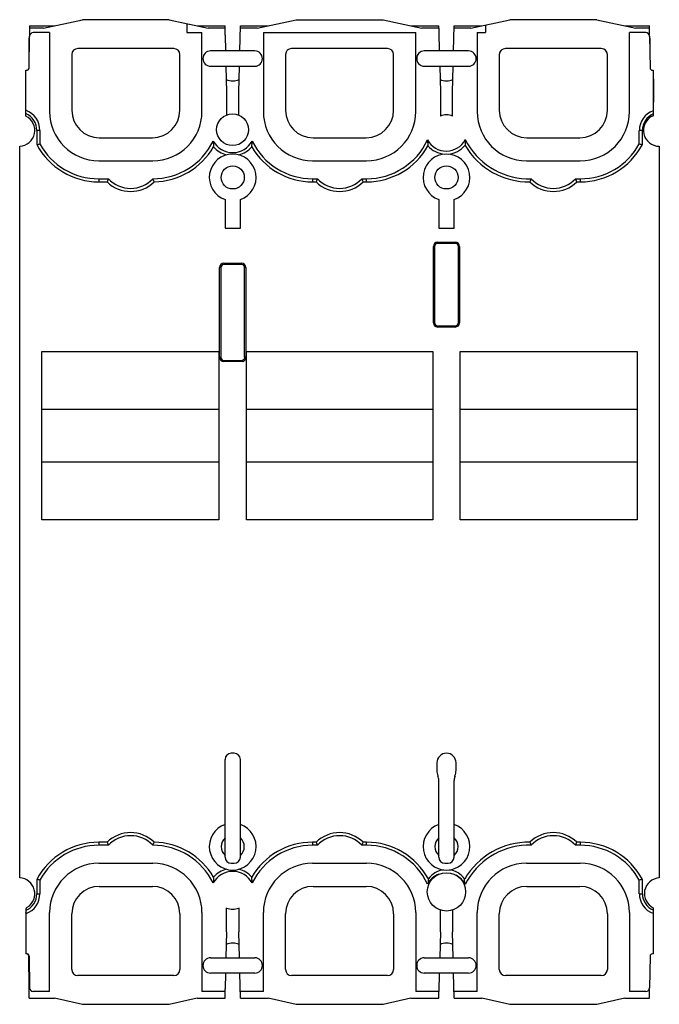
# Model space of a CAD drawing. Header units: millimetres. Extents: x 15 to 119, y 12 to 174.
import ezdxf

# ---------------------------------------------------------------- set-up
doc = ezdxf.new("R2010")
doc.units = ezdxf.units.MM
doc.header["$LTSCALE"] = 12.180206
doc.layers.get('0').update_dxf_attribs({"linetype": 'CONTINUOUS'})

msp = doc.modelspace()

# ---------------------------------------------------------------- linework, layer by layer
at = {"color": 7, "linetype": 'Continuous'}
for p, q in [((16.23, 172.69), (16.23, 171)), ((16.23, 172.69), (20.3, 172.69)), ((18.49, 172.29), (24.88, 173.7)), ((24.64, 173.68), (24.64, 173.65)), ((39.1, 173.7), (24.88, 173.7)), ((39.1, 173.7), (45.48, 172.29)), ((39.34, 173.65), (39.34, 173.68)), ((41.96, 173.07), (41.96, 171.58)), ((43.68, 172.69), (48.24, 172.69)), ((48.24, 171.18), (48.24, 172.69)), ((50.66, 168.58), (50.77, 172.69)), ((50.77, 172.69), (55.3, 172.69)), ((53.49, 172.29), (59.88, 173.7)), ((59.64, 173.68), (59.64, 173.65)), ((59.88, 173.7), (74.1, 173.7)), ((74.1, 173.7), (80.48, 172.29)), ((74.34, 173.65), (74.34, 173.68)), ((78.68, 172.69), (83.22, 172.69)), ((83.22, 172.29), (83.22, 172.69)), ((85.66, 168.58), (85.77, 172.69)), ((85.77, 172.69), (90.3, 172.69)), ((88.49, 172.29), (94.88, 173.7)), ((90.86, 172.81), (90.86, 171.58)), ((94.64, 173.68), (94.64, 173.65)), ((109.1, 173.7), (94.88, 173.7)), ((109.1, 173.7), (115.48, 172.29)), ((109.34, 173.65), (109.34, 173.68)), ((113.68, 172.69), (117.74, 172.69)), ((117.74, 171), (117.74, 172.69)), ((16.14, 165.83), (16.23, 171)), ((18.49, 172.29), (16.23, 172.29)), ((19.51, 171.58), (16.83, 171.58)), ((19.51, 171.58), (19.51, 158.67)), ((41.96, 171.58), (44.46, 171.58)), ((44.46, 158.67), (44.46, 171.58)), ((48.24, 172.29), (45.48, 172.29)), ((48.24, 171.18), (48.32, 168.58)), ((53.49, 172.29), (50.76, 172.29)), ((54.51, 171.58), (54.51, 158.67)), ((54.51, 171.58), (79.46, 171.58)), ((79.46, 158.67), (79.46, 171.58)), ((83.22, 172.29), (80.48, 172.29)), ((83.22, 172.29), (83.23, 171.59)), ((83.23, 171.59), (83.32, 168.58)), ((88.49, 172.29), (85.76, 172.29)), ((89.51, 171.58), (89.51, 158.67)), ((89.51, 171.58), (90.86, 171.58)), ((114.46, 158.67), (114.46, 171.58)), ((117.14, 171.58), (114.46, 171.58)), ((117.74, 172.29), (115.48, 172.29)), ((117.74, 171), (117.83, 165.83)), ((16.14, 168.08), (16.14, 170.68)), ((16.14, 170.68), (16.17, 170.68)), ((117.79, 170.68), (117.79, 168.04)), ((23.14, 167.98), (23.14, 158.88)), ((39.84, 168.98), (24.14, 168.98)), ((40.84, 158.88), (40.84, 167.98)), ((53.11, 168.58), (45.86, 168.58)), ((58.14, 167.98), (58.14, 158.88)), ((74.84, 168.98), (59.14, 168.98)), ((75.84, 158.88), (75.84, 167.98)), ((88.11, 168.58), (80.86, 168.58)), ((93.14, 167.98), (93.14, 158.88)), ((109.84, 168.98), (94.14, 168.98)), ((110.84, 158.88), (110.84, 167.98)), ((45.86, 166.08), (53.11, 166.08)), ((48.38, 166.08), (48.49, 161.82)), ((50.48, 161.82), (50.59, 166.08)), ((80.86, 166.08), (88.11, 166.08)), ((83.38, 166.08), (83.49, 161.82)), ((85.48, 161.82), (85.59, 166.08)), ((15.64, 157.92), (15.64, 165.45)), ((118.23, 165.43), (118.34, 165.43)), ((118.34, 165.43), (118.34, 157.92)), ((15.61, 157.93), (15.61, 163.94)), ((118.36, 163.94), (118.36, 160.18)), ((48.49, 161.82), (48.49, 158.1)), ((50.48, 158.08), (50.48, 161.82)), ((83.49, 161.82), (83.49, 157.93)), ((85.48, 157.93), (85.48, 161.82)), ((118.34, 157.92), (118.26, 157.94)), ((17.42, 155.58), (17.42, 153.25)), ((17.92, 155.58), (17.42, 155.58)), ((17.92, 155.58), (17.92, 153.37)), ((116.06, 153.37), (116.06, 155.58)), ((116.56, 155.58), (116.06, 155.58)), ((116.56, 153.25), (116.56, 155.58)), ((27.64, 154.38), (36.34, 154.38)), ((62.64, 154.38), (71.34, 154.38)), ((97.64, 154.38), (106.34, 154.38)), ((14.61, 33.18), (14.61, 152.99)), ((119.34, 152.99), (119.34, 33.18)), ((27.58, 150.6), (36.39, 150.6)), ((62.58, 150.6), (71.39, 150.6)), ((97.58, 150.6), (106.39, 150.6)), ((27.57, 147.65), (27.57, 147.15)), ((27.57, 147.65), (29.14, 147.65)), ((27.57, 147.15), (28.93, 147.15)), ((62.56, 147.65), (62.56, 147.15)), ((62.56, 147.65), (63.35, 147.65)), ((62.56, 147.15), (63.14, 147.15)), ((70.63, 147.65), (71.41, 147.65)), ((70.84, 147.15), (71.41, 147.15)), ((71.41, 147.15), (71.41, 147.65)), ((97.56, 147.65), (98.35, 147.65)), ((105.63, 147.65), (106.41, 147.65)), ((105.84, 147.15), (106.41, 147.15)), ((106.41, 147.15), (106.41, 147.65)), ((48.24, 144.27), (48.24, 139.58)), ((50.74, 139.58), (50.74, 144.27)), ((83.24, 144.27), (83.24, 139.58)), ((85.74, 139.58), (85.74, 144.27)), ((48.24, 139.58), (50.74, 139.58)), ((83.24, 139.58), (85.74, 139.58)), ((83.04, 137.28), (83.04, 137.08)), ((83.04, 137.28), (85.94, 137.28)), ((85.94, 137.08), (83.04, 137.08)), ((85.94, 137.08), (85.94, 137.28)), ((82.34, 124.08), (82.34, 136.58)), ((82.54, 136.58), (82.34, 136.58)), ((82.54, 136.58), (82.54, 124.08)), ((86.44, 124.08), (86.44, 136.58)), ((86.64, 136.58), (86.44, 136.58)), ((86.64, 136.58), (86.64, 124.08)), ((47.34, 118.42), (47.34, 133.12)), ((47.54, 133.12), (47.34, 133.12)), ((47.54, 133.12), (47.54, 118.42)), ((48.04, 133.82), (48.04, 133.62)), ((48.04, 133.82), (50.94, 133.82)), ((50.94, 133.62), (48.04, 133.62)), ((50.94, 133.62), (50.94, 133.82)), ((51.44, 118.42), (51.44, 133.12)), ((51.64, 133.12), (51.44, 133.12)), ((51.64, 133.12), (51.64, 118.42)), ((82.34, 124.08), (82.54, 124.08)), ((83.04, 123.58), (83.04, 123.38)), ((83.04, 123.58), (85.94, 123.58)), ((85.94, 123.38), (83.04, 123.38)), ((85.94, 123.38), (85.94, 123.58)), ((86.44, 124.08), (86.64, 124.08)), ((18.24, 91.79), (18.24, 119.38)), ((18.24, 119.38), (47.24, 119.38)), ((47.24, 119.38), (47.24, 91.79)), ((51.74, 91.79), (51.74, 119.38)), ((51.74, 119.38), (82.24, 119.38)), ((82.24, 119.38), (82.24, 91.79)), ((86.74, 91.79), (86.74, 119.38)), ((86.74, 119.38), (115.74, 119.38)), ((115.74, 119.38), (115.74, 91.79)), ((47.34, 118.42), (47.54, 118.42)), ((48.04, 117.92), (48.04, 117.72)), ((48.04, 117.92), (51.1, 117.92)), ((51.14, 117.72), (48.04, 117.72)), ((51.64, 118.42), (51.44, 118.42)), ((47.24, 109.87), (18.24, 109.87)), ((82.24, 109.87), (51.74, 109.87)), ((115.74, 109.87), (86.74, 109.87)), ((18.24, 101.3), (47.24, 101.3)), ((51.74, 101.3), (82.24, 101.3)), ((86.74, 101.3), (115.74, 101.3)), ((47.24, 91.79), (18.24, 91.79)), ((82.24, 91.79), (51.74, 91.79)), ((115.74, 91.79), (86.74, 91.79)), ((49.74, 53.58), (49.24, 53.58)), ((48.24, 36.56), (48.24, 52.58)), ((50.74, 36.56), (50.74, 52.58)), ((82.91, 52.01), (82.91, 50.78)), ((86.06, 50.78), (86.06, 52.01)), ((83.24, 36.56), (83.24, 49.13)), ((85.74, 36.56), (85.74, 49.13)), ((28.93, 39.01), (27.57, 39.01)), ((27.57, 39.01), (27.57, 38.51)), ((63.14, 39.01), (62.56, 39.01)), ((62.56, 39.01), (62.56, 38.51)), ((71.41, 39.01), (70.84, 39.01)), ((71.41, 38.51), (71.41, 39.01)), ((106.41, 39.01), (105.84, 39.01)), ((106.41, 38.51), (106.41, 39.01)), ((29.14, 38.51), (27.57, 38.51)), ((63.35, 38.51), (62.56, 38.51)), ((71.41, 38.51), (70.63, 38.51)), ((98.35, 38.51), (97.56, 38.51)), ((106.41, 38.51), (105.63, 38.51)), ((27.58, 35.56), (36.39, 35.56)), ((49.24, 35.56), (49.74, 35.56)), ((62.58, 35.56), (71.39, 35.56)), ((84.24, 35.56), (84.74, 35.56)), ((97.58, 35.56), (106.39, 35.56)), ((17.42, 32.92), (17.42, 30.58)), ((17.92, 32.79), (17.92, 30.58)), ((116.06, 30.58), (116.06, 32.79)), ((116.56, 30.58), (116.56, 32.92)), ((27.64, 31.78), (36.34, 31.78)), ((62.64, 31.78), (71.34, 31.78)), ((97.64, 31.78), (106.34, 31.78)), ((17.42, 30.58), (17.92, 30.58)), ((116.06, 30.58), (116.56, 30.58)), ((15.61, 27.94), (15.61, 20.73)), ((19.51, 14.58), (19.51, 27.49)), ((44.46, 27.49), (44.46, 14.58)), ((48.49, 24.35), (48.49, 28.24)), ((50.48, 28.24), (50.48, 24.35)), ((54.51, 14.58), (54.51, 27.49)), ((79.46, 27.49), (79.46, 14.58)), ((83.49, 24.35), (83.49, 27.91)), ((85.48, 27.91), (85.48, 24.35)), ((89.51, 14.58), (89.51, 27.49)), ((114.46, 27.49), (114.46, 14.58)), ((118.36, 20.73), (118.36, 28.25)), ((15.65, 27.3), (15.61, 27.3)), ((15.65, 27.3), (15.63, 27.39)), ((15.65, 20.73), (15.65, 27.3)), ((23.14, 18.18), (23.14, 27.28)), ((40.84, 27.28), (40.84, 18.18)), ((58.14, 18.18), (58.14, 27.28)), ((75.84, 27.28), (75.84, 18.18)), ((93.14, 18.18), (93.14, 27.28)), ((110.84, 27.28), (110.84, 18.18)), ((48.49, 24.35), (48.38, 20.08)), ((50.59, 20.08), (50.48, 24.35)), ((83.49, 24.35), (83.38, 20.08)), ((85.59, 20.08), (85.48, 24.35)), ((15.68, 20.73), (15.61, 20.73)), ((16.18, 15.17), (16.09, 20.34)), ((16.14, 20.35), (16.23, 15.17)), ((45.86, 20.08), (53.11, 20.08)), ((80.86, 20.08), (88.11, 20.08)), ((117.83, 20.34), (117.74, 15.17)), ((118.36, 20.73), (118.23, 20.73)), ((39.84, 17.18), (24.14, 17.18)), ((53.11, 17.58), (45.86, 17.58)), ((48.32, 17.58), (48.24, 14.98)), ((50.77, 13.48), (50.66, 17.58)), ((74.84, 17.18), (59.14, 17.18)), ((88.11, 17.58), (80.86, 17.58)), ((83.32, 17.58), (83.23, 14.58)), ((85.77, 13.48), (85.66, 17.58)), ((109.84, 17.18), (94.14, 17.18)), ((16.18, 13.48), (16.18, 15.17)), ((19.51, 14.58), (16.83, 14.58)), ((48.24, 14.58), (44.46, 14.58)), ((48.24, 13.48), (48.24, 14.98)), ((54.51, 14.58), (50.74, 14.58)), ((83.23, 14.58), (79.46, 14.58)), ((83.22, 13.48), (83.22, 14.58)), ((89.51, 14.58), (85.74, 14.58)), ((117.14, 14.58), (114.46, 14.58)), ((117.74, 13.48), (117.74, 15.17)), ((16.18, 13.48), (20.3, 13.48)), ((24.88, 12.46), (20.3, 13.48)), ((43.68, 13.48), (39.1, 12.46)), ((43.68, 13.48), (48.24, 13.48)), ((50.77, 13.48), (55.3, 13.48)), ((59.88, 12.46), (55.3, 13.48)), ((78.68, 13.48), (74.1, 12.46)), ((78.68, 13.48), (83.22, 13.48)), ((85.77, 13.48), (90.3, 13.48)), ((94.88, 12.46), (90.3, 13.48)), ((113.68, 13.48), (109.1, 12.46)), ((113.68, 13.48), (117.74, 13.48)), ((24.64, 12.52), (24.64, 12.48)), ((39.1, 12.46), (24.88, 12.46)), ((39.34, 12.48), (39.34, 12.52)), ((59.64, 12.52), (59.64, 12.48)), ((74.1, 12.46), (59.88, 12.46)), ((74.34, 12.48), (74.34, 12.52)), ((94.64, 12.52), (94.64, 12.48)), ((109.1, 12.46), (94.88, 12.46)), ((109.34, 12.48), (109.34, 12.52))]:
    msp.add_line(p, q, dxfattribs=at)
for centre, radius in [((49.46, 155.68), 2.6), ((49.49, 147.88), 1.9), ((84.49, 147.88), 1.9), ((84.49, 30.88), 3.14)]:
    msp.add_circle(centre, radius, dxfattribs=at)
for centre, radius, start, end in [((17.17, 170.68), 1, 161.7302, 180), ((16.83, 170.98), 0.6, 90, 178.9981), ((117.14, 170.98), 0.6, 1.0009, 90), ((116.79, 170.68), 1, 0, 18.559), ((24.14, 167.98), 1, 90, 180), ((39.84, 167.98), 1, 0, 90), ((45.86, 167.33), 1.25, 90, 270), ((53.11, 167.33), 1.25, 270, 90), ((59.14, 167.98), 1, 90, 180), ((74.84, 167.98), 1, 0, 90), ((80.86, 167.33), 1.25, 90, 270), ((88.11, 167.33), 1.25, 270, 90), ((94.14, 167.98), 1, 90, 180), ((109.84, 167.98), 1, 0, 90), ((15.74, 165.83), 0.4, 254.5005, 359), ((118.23, 165.83), 0.4, 181, 270), ((49.49, 166.18), 2.5, 245.1517, 294.7792), ((84.47, 166.18), 2.5, 245.5855, 295.2144), ((14.42, 155.58), 3.5, 0, 69.722), ((14.42, 155.58), 3, 360, 66.1504), ((27.58, 158.67), 8.07, 180, 270), ((27.64, 158.88), 4.5, 180, 270), ((36.34, 158.88), 4.5, 270, 360), ((36.39, 158.67), 8.07, 270, 360), ((62.58, 158.67), 8.07, 180, 270), ((62.64, 158.88), 4.5, 180, 270), ((71.34, 158.88), 4.5, 270, 360), ((71.39, 158.67), 8.07, 270, 360), ((84.49, 155.58), 2.55, 67.053, 112.947), ((97.58, 158.67), 8.07, 180, 270), ((97.64, 158.88), 4.5, 180, 270), ((106.34, 158.88), 4.5, 270, 360), ((106.39, 158.67), 8.07, 270, 360), ((119.49, 155.58), 3.42, 109.6191, 180), ((119.49, 155.58), 2.92, 113.1514, 180), ((14.49, 155.58), 2.6, 272.7557, 63.7488), ((119.34, 155.58), 2.6, 114.6521, 269.9655), ((-4.22, 239.96), 89.37, 284.0144, 284.3451), ((27.57, 158.65), 11.5, 208.0413, 270), ((27.57, 158.65), 11, 208.6849, 270), ((36.41, 158.65), 11, 269.9996, 333.9871), ((49.49, 155.58), 3.64, 208.8132, 331.1869), ((38.68, 154.2), 14, 354.5882, 358.4974), ((62.56, 158.65), 11, 206.0129, 270.0002), ((71.41, 158.65), 11, 270, 335.0542), ((84.46, 155.68), 3.5, 208.4874, 332.4452), ((97.96, 159.27), 11.62, 206.5981, 268.0595), ((106.41, 158.65), 11, 270, 331.3151), ((106.41, 158.65), 11.5, 270, 331.9587), ((138.62, 241.61), 91.08, 255.658, 255.9825), ((36.41, 158.65), 11.5, 271.0545, 329.8405), ((49.49, 147.88), 3.83, 289.0745, 250.9255), ((49.49, 155.58), 4.14, 220.8467, 255.7676), ((49.49, 155.58), 4.14, 284.2324, 319.1534), ((62.56, 158.65), 11.5, 210.1595, 270), ((71.41, 158.65), 11.5, 270, 330.8265), ((84.49, 147.88), 3.83, 289.0745, 250.9255), ((84.46, 155.68), 4, 221.2187, 265.7078), ((84.46, 155.68), 4, 274.6594, 319.8439), ((97.96, 159.27), 12.12, 210.5638, 270.8933), ((52.92, 137.38), 25.91, 156.6442, 157.8432), ((32.77, 151.08), 5.5, 225.606, 314.423), ((32.77, 151.08), 5, 223.3143, 316.6857), ((-10.95, 127.23), 51.58, 22.7296, 23.3307), ((87.14, 137.38), 25.91, 156.6442, 157.8432), ((66.99, 151.08), 5.5, 225.606, 314.394), ((66.99, 151.08), 5, 223.3143, 316.6857), ((45.93, 137), 26.9, 22.1788, 23.3338), ((140.67, 130.22), 45.78, 157.6058, 158.2881), ((101.99, 151.08), 5.5, 225.6824, 314.394), ((101.99, 151.08), 5, 223.3143, 316.6857), ((80.93, 137), 26.9, 22.1788, 23.3338), ((83.04, 136.58), 0.7, 90, 180), ((83.04, 136.58), 0.5, 90, 180), ((85.94, 136.58), 0.7, 0, 90), ((85.94, 136.58), 0.5, 0, 90), ((48.04, 133.12), 0.7, 90, 180), ((48.04, 133.12), 0.5, 90, 180), ((50.94, 133.12), 0.7, 0, 90), ((50.94, 133.12), 0.5, 0, 90), ((83.04, 124.08), 0.7, 180, 270), ((83.04, 124.08), 0.5, 180, 270), ((85.94, 124.08), 0.7, 270, 360), ((85.94, 124.08), 0.5, 270, 360), ((48.04, 118.42), 0.7, 180, 270), ((48.04, 118.42), 0.5, 180, 270), ((50.94, 118.36), 0.667, 287.1518, 293.225), ((50.89, 118.42), 0.749, 356.8583, 359.9947), ((49.24, 52.58), 1, 90, 180), ((49.74, 52.58), 1, 0, 90), ((84.49, 52.01), 1.57, 0, 180), ((85.26, 50.78), 2.35, 180, 202.2883), ((83.71, 50.78), 2.35, 337.7117, 360), ((81.24, 49.13), 2, 0, 22.2883), ((87.74, 49.13), 2, 157.7117, 180), ((32.77, 35.08), 5.5, 45.577, 134.394), ((49.49, 38.28), 3.83, 109.0745, 70.9255), ((66.99, 35.08), 5.5, 45.606, 134.394), ((84.49, 38.28), 3.83, 109.0745, 70.9255), ((101.99, 35.08), 5.5, 45.606, 134.3171), ((27.57, 27.51), 11.5, 90, 151.9587), ((53.83, 49.17), 26.9, 202.1788, 203.3338), ((32.77, 35.08), 5, 43.3143, 136.6857), ((-7.51, 57.48), 47.84, 336.6457, 337.2939), ((36.41, 27.51), 11.5, 30.1595, 88.9455), ((49.49, 38.28), 1.9, 131.1395, 228.8605), ((49.49, 38.28), 1.9, 311.1395, 48.8605), ((62.56, 27.51), 11.5, 90, 149.8405), ((88.05, 49.17), 26.9, 202.1788, 203.3338), ((66.99, 35.08), 5, 43.3143, 136.6857), ((46.84, 48.79), 25.91, 336.6442, 337.8432), ((71.41, 27.51), 11.5, 28.4511, 90), ((84.49, 38.28), 1.9, 131.1395, 228.8605), ((84.49, 38.28), 1.9, 311.1395, 48.8605), ((97.96, 26.9), 12.12, 89.1065, 149.9377), ((147.61, 58.75), 53.25, 201.7521, 202.3385), ((101.99, 35.08), 5, 43.3143, 136.6857), ((81.84, 48.79), 25.91, 336.6442, 337.8432), ((106.41, 27.51), 11.5, 28.0413, 90), ((27.57, 27.51), 11, 90, 151.3151), ((36.41, 27.51), 11, 26.0129, 90.0004), ((62.56, 27.51), 11, 89.9998, 153.9871), ((71.41, 27.51), 11, 24.9458, 90), ((97.96, 26.9), 11.62, 91.9405, 153.4019), ((106.41, 27.51), 11, 28.6849, 90), ((27.58, 27.49), 8.07, 90, 180), ((36.39, 27.49), 8.07, 0, 90), ((49.24, 36.56), 1, 180, 270), ((49.74, 36.56), 1, 270, 360), ((62.58, 27.49), 8.07, 90, 180), ((71.39, 27.49), 8.07, 0, 90), ((84.24, 36.56), 1, 180, 270), ((84.74, 36.56), 1, 270, 360), ((97.58, 27.49), 8.07, 90, 180), ((106.39, 27.49), 8.07, 0, 90), ((49.49, 30.58), 3.64, 28.8131, 151.1868), ((49.49, 30.58), 4.14, 104.2324, 139.1533), ((49.49, 30.58), 4.14, 40.8466, 75.7676), ((84.49, 30.88), 3.64, 97.6098, 144.57), ((84.49, 30.88), 3.64, 35.029, 82.3911), ((14.49, 30.58), 2.6, 301.614, 87.2443), ((-4.64, -55.45), 91.08, 75.658, 75.9825), ((60.3, 31.97), 14, 174.5882, 178.4974), ((84.46, 30.48), 3.5, 110.2331, 151.5126), ((92.29, 32.3), 10.79, 178.5769, 179.7209), ((93.22, 32.27), 11.72, 176.4824, 178.5686), ((84.46, 30.48), 3.5, 27.5548, 62.6145), ((76.1, 32.47), 11.37, 0.0988, 2.5233), ((77.06, 32.47), 10.41, 358.8615, 0.1004), ((138.2, -53.79), 89.37, 104.0144, 104.3451), ((119.49, 30.58), 2.6, 93.3074, 244.2246), ((27.64, 27.28), 4.5, 90, 180), ((36.34, 27.28), 4.5, 0, 90), ((62.64, 27.28), 4.5, 90, 180), ((71.34, 27.28), 4.5, 0, 90), ((97.64, 27.28), 4.5, 90, 180), ((106.34, 27.28), 4.5, 0, 90), ((14.42, 30.58), 3, 293.2285, 0), ((14.42, 30.58), 3.5, 290.4187, 360), ((119.49, 30.58), 3.42, 180, 250.8242), ((119.49, 30.58), 2.92, 180, 247.3801), ((16.11, 27.94), 0.5, 121.614, 180), ((-21.42, 20.63), 37.66, 10.3347, 10.4861), ((49.49, 30.58), 2.55, 247.053, 292.947), ((49.49, 19.98), 2.5, 65.2208, 114.8483), ((84.47, 19.98), 2.5, 64.7856, 114.4145), ((15.74, 20.35), 0.4, 0.9379, 102.0091), ((15.69, 20.33), 0.4, 1, 91.7862), ((45.86, 18.83), 1.25, 90, 270), ((53.11, 18.83), 1.25, 270, 90), ((80.86, 18.83), 1.25, 90, 270), ((88.11, 18.83), 1.25, 270, 90), ((118.23, 20.33), 0.4, 90, 179), ((24.14, 18.18), 1, 180, 270), ((39.84, 18.18), 1, 270, 360), ((59.14, 18.18), 1, 180, 270), ((74.84, 18.18), 1, 270, 360), ((94.14, 18.18), 1, 180, 270), ((109.84, 18.18), 1, 270, 360), ((16.83, 15.18), 0.6, 181.0106, 270), ((117.14, 15.18), 0.6, 270, 358.9991)]:
    msp.add_arc(centre, radius, start, end, dxfattribs=at)
for points, knots in [([(46.3, 153.83), (46.3, 153.7), (46.31, 153.38), (46.34, 153.07), (46.36, 152.88)], [0, 0, 0, 0, 0.40636, 1, 1, 1, 1]), ([(81.39, 154.02), (81.39, 153.97), (81.4, 153.65), (81.42, 153.32), (81.45, 153.05)], [0, 0, 0, 0, 0.146856, 1, 1, 1, 1]), ([(87.57, 154.07), (87.57, 154.02), (87.56, 153.7), (87.54, 153.38), (87.52, 153.11)], [0, 0, 0, 0, 0.145779, 1, 1, 1, 1]), ([(51.44, 118.42), (51.44, 118.35), (51.41, 118.21), (51.29, 118.03), (51.18, 117.95), (51.11, 117.93), (51.1, 117.92)], [0, 0, 0, 0, 0.339195, 0.662333, 0.97161, 1, 1, 1, 1]), ([(51.1, 117.92), (51.1, 117.92), (51.1, 117.92), (51.1, 117.92), (51.11, 117.92), (51.11, 117.91), (51.11, 117.89), (51.11, 117.86), (51.12, 117.83), (51.13, 117.79), (51.13, 117.75), (51.14, 117.72)], [0, 0, 0, 0, 0.00499, 0.019757, 0.043996, 0.077403, 0.170477, 0.29543, 0.447133, 0.62016, 1, 1, 1, 1]), ([(51.2, 117.75), (51.28, 117.78), (51.43, 117.89), (51.54, 118.04), (51.57, 118.12)], [0, 0, 0, 0, 0.500479, 1, 1, 1, 1]), ([(52.68, 32.34), (52.67, 32.47), (52.66, 32.79), (52.64, 33.1), (52.62, 33.29)], [0, 0, 0, 0, 0.40636, 1, 1, 1, 1])]:
    msp.add_open_spline(points, degree=3, knots=knots, dxfattribs=at)
msp.add_open_spline([(51.57, 118.12), (51.61, 118.2), (51.63, 118.29), (51.64, 118.38)], degree=3, dxfattribs=at)

doc.saveas('drawing.dxf')
